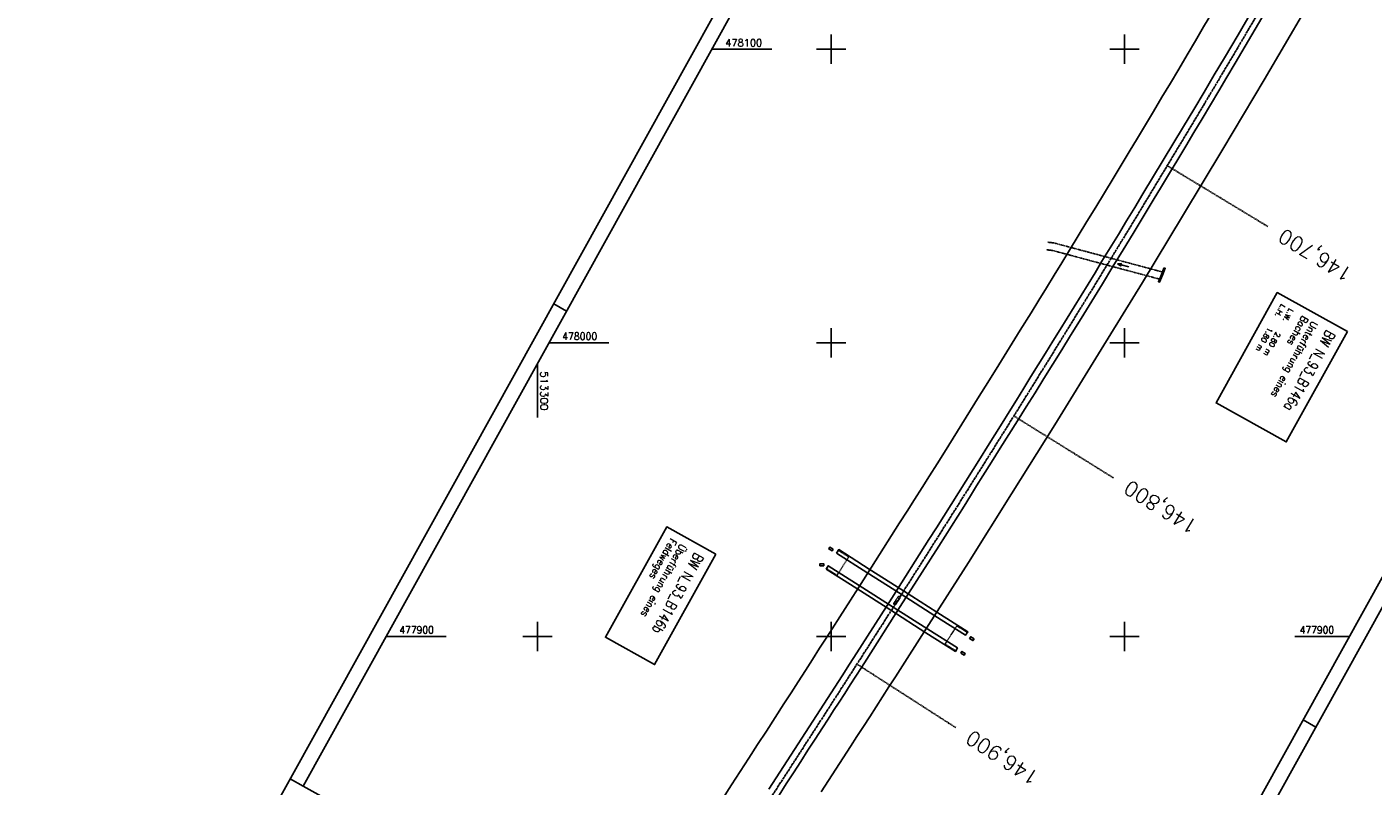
# Model space of a CAD drawing. Extents: x 513126 to 513936, y 477546 to 478682.
# Tile 3 of 8: x 513126 to 513585, y 477849 to 478108. Entities that reach past the tile are written whole.
import ezdxf
from ezdxf.enums import TextEntityAlignment as Align

# ---------------------------------------------------------------- set-up
doc = ezdxf.new("R2010")
doc.units = 0
doc.header["$MEASUREMENT"] = 0
for name, pattern in [('ACHSE', [5.5, 4, -0.5, 0.5, -0.5]), ('AUSGEZOGEN', [0]), ('LT00', [0]), ('LT17', [0.15, 0.1, -0.05])]:
    doc.linetypes.add(name, pattern=pattern)
doc.layers.get('0').update_dxf_attribs({"linetype": 'LT00'})
for name, color, linetype in [('-Halt-Pfeil', 4, 'LT00'), ('A-TEXT-KILOMETER', 30, 'LT17'), ('AX-020', 250, 'ACHSE'), ('BW-SCHRIFT', 20, 'AUSGEZOGEN'), ('RAHMEN', 250, 'Continuous'), ('V_AFBR_BAB', 250, 'LT00'), ('V_BR_KAPPE', 30, 'LT00'), ('V_BR_WID', 30, 'LT17'), ('V_BRUECK', 30, 'LT17'), ('V_RASTER', 250, 'LT00'), ('V_SINKK', 182, 'LT00')]:
    doc.layers.add(name, color=color, linetype=linetype)
doc.styles.add('Kilometrierung', font='romans.shx')
doc.styles.add('ROMANS', font='romans.shx')
doc.styles.get("Standard").update_dxf_attribs({"font": 'romans.shx', "width": 0.8})

# ---------------------------------------------------------------- blocks, each defined once
blk = doc.blocks.new('SYMB0011')
at = {"color": 0, "linetype": 'ByBlock'}
for p, q in [((0.5, 0), (-0.5, 0)), ((0, 0.5), (0, -0.5))]:
    blk.add_line(p, q, dxfattribs=at)
blk = doc.blocks.new('SYMB0652')
at = {"color": 0, "linetype": 'ByBlock'}
blk.add_lwpolyline([(-0.15, -0.075), (0.15, -0.075), (0.15, 0.075), (-0.15, 0.075), (-0.15, -0.075)], dxfattribs=at)
blk = doc.blocks.new('SYMB0070')
at = {"color": 0, "linetype": 'ByBlock'}
for p, q in [((-0.5, 0), (0.2, 0)), ((0.5, 0), (0.2, 0.1)), ((0.2, 0.1), (0.2, 0)), ((0.468, 0), (0.21, 0.086)), ((0.21, 0.086), (0.21, -0.086)), ((0.21, -0.086), (0.468, 0)), ((0.22, -0.072), (0.437, 0)), ((0.23, -0.058), (0.405, 0)), ((0.24, -0.045), (0.374, 0)), ((0.342, 0), (0.25, 0.031)), ((0.25, 0.031), (0.25, -0.031)), ((0.25, -0.031), (0.342, 0)), ((0.26, -0.017), (0.31, 0)), ((0.27, -0.003), (0.279, 0))]:
    blk.add_line(p, q, dxfattribs=at)
for points in [[(0.2, 0), (0.2, -0.1), (0.5, 0)], [(0.437, 0), (0.22, 0.072), (0.22, -0.072)], [(0.405, 0), (0.23, 0.058), (0.23, -0.058)], [(0.374, 0), (0.24, 0.045), (0.24, -0.045)], [(0.31, 0), (0.26, 0.017), (0.26, -0.017)], [(0.279, 0), (0.27, 0.003), (0.27, -0.003)]]:
    blk.add_lwpolyline(points, dxfattribs=at)

msp = doc.modelspace()

# ---------------------------------------------------------------- linework, layer by layer
at = {"layer": 'A-TEXT-KILOMETER', "ltscale": 2.5}
for p, q in [((513514.55, 478060.35), (513548.78, 478039.66)), ((513462.27, 477975.1), (513496.25, 477954)), ((513408.81, 477890.59), (513442.46, 477868.97))]:
    msp.add_line(p, q, dxfattribs=at)
at = {"layer": 'AX-020', "ltscale": 0.2, "flags": 128}
msp.add_lwpolyline([(513793.08, 478588.99), (513791.27, 478584.97), (513782.96, 478566.77), (513774.57, 478548.6), (513766.11, 478530.46), (513757.58, 478512.35), (513748.98, 478494.28), (513740.31, 478476.25), (513731.56, 478458.25), (513722.74, 478440.28), (513713.85, 478422.35), (513704.89, 478404.46), (513695.86, 478386.6), (513686.75, 478368.78), (513677.58, 478350.99), (513668.33, 478333.24), (513659.02, 478315.53), (513649.63, 478297.86), (513640.17, 478280.22), (513630.64, 478262.62), (513621.04, 478245.06), (513611.37, 478227.54), (513601.63, 478210.06), (513591.82, 478192.61), (513586.74, 478183.64), (513576.83, 478166.25), (513566.84, 478148.91), (513556.8, 478131.6), (513546.68, 478114.33), (513536.51, 478097.09), (513526.27, 478079.9), (513515.98, 478062.73), (513505.63, 478045.6), (513495.23, 478028.51), (513484.77, 478011.44), (513474.26, 477994.41), (513463.71, 477977.41), (513453.1, 477960.44), (513442.45, 477943.49), (513431.76, 477926.58), (513421.02, 477909.69), (513410.24, 477892.83), (513399.43, 477875.99), (513388.57, 477859.17), (513377.68, 477842.38), (513366.76, 477825.61), (513355.81, 477808.86), (513344.83, 477792.13), (513338.9, 477783.15)], dxfattribs=at)
at = {"layer": 'BW-SCHRIFT'}
for points in [[(513575.93, 478003.9), (513555.07, 477966.3), (513531.18, 477979.55), (513552.04, 478017.15)], [(513360.67, 477928.06), (513339.82, 477890.46), (513323.11, 477899.73), (513343.97, 477937.33)]]:
    msp.add_lwpolyline(points, close=True, dxfattribs=at)
at = {"layer": 'RAHMEN'}
for p, q in [((513305.47, 478013.26), (513309.84, 478010.84)), ((513565.18, 477869.18), (513560.81, 477871.6)), ((513215.72, 477851.49), (513220.09, 477849.06))]:
    msp.add_line(p, q, dxfattribs=at)
for points in [[(513676.6, 478682.21), (513125.97, 477689.72), (513385.68, 477545.63), (513936.31, 478538.12), (513676.6, 478682.21)], [(513668.84, 478657.92), (513220.09, 477849.06), (513471.06, 477709.83), (513919.81, 478518.69), (513668.84, 478657.92)]]:
    msp.add_lwpolyline(points, dxfattribs=at)
at = {"layer": 'V_AFBR_BAB'}
for points in [[(513363.05, 477844.88), (513366.01, 477849.44), (513368.98, 477854), (513371.97, 477858.6), (513374.96, 477863.21), (513377.95, 477867.81), (513380.93, 477872.42), (513383.91, 477877.04), (513386.35, 477880.83), (513388.78, 477884.62), (513391.22, 477888.41), (513393.65, 477892.21), (513396.09, 477896), (513398.52, 477899.79), (513411.07, 477919.28), (513423.35, 477938.67), (513425.9, 477942.69), (513428.45, 477946.72), (513431, 477950.75), (513433.54, 477954.77), (513436.08, 477958.8), (513438.62, 477962.84), (513441.6, 477967.58), (513444.57, 477972.32), (513447.53, 477977.07), (513450.49, 477981.82), (513453.44, 477986.57), (513457.11, 477992.49), (513460.78, 477998.42), (513464.45, 478004.34), (513468.11, 478010.27), (513470.74, 478014.52), (513473.36, 478018.78), (513475.98, 478023.04), (513478.6, 478027.29), (513481.21, 478031.56), (513484.19, 478036.44), (513487.17, 478041.32), (513490.14, 478046.21), (513493.11, 478051.1), (513496.08, 478056), (513498.84, 478060.56), (513501.6, 478065.13), (513504.36, 478069.7), (513507.11, 478074.28), (513509.85, 478078.86), (513512.72, 478083.66), (513515.59, 478088.47), (513518.45, 478093.28), (513521.3, 478098.1), (513524.15, 478102.91), (513526.93, 478107.61), (513529.71, 478112.31)], [(513378.81, 477848.06), (513382.56, 477853.85), (513386.31, 477859.64), (513390.06, 477865.43), (513393.8, 477871.22), (513396.3, 477875.08), (513398.79, 477878.94), (513401.29, 477882.8), (513403.78, 477886.66), (513406.26, 477890.53), (513408.73, 477894.4), (513420.64, 477913.08), (513433.34, 477933.07), (513435.86, 477937.03), (513438.37, 477940.99), (513440.89, 477944.96), (513443.4, 477948.92), (513445.9, 477952.89), (513448.4, 477956.87), (513450.86, 477960.81), (513453.32, 477964.75), (513455.78, 477968.69), (513458.23, 477972.64), (513460.68, 477976.58), (513463.13, 477980.53), (513465.62, 477984.53), (513468.1, 477988.53), (513470.59, 477992.53), (513473.08, 477996.53), (513475.56, 478000.54), (513478.04, 478004.54), (513480.42, 478008.41), (513482.8, 478012.29), (513485.18, 478016.16), (513487.55, 478020.04), (513489.92, 478023.92), (513492.29, 478027.8), (513495.09, 478032.39), (513497.89, 478036.98), (513500.68, 478041.56), (513503.47, 478046.15), (513506.26, 478050.75), (513513.19, 478062.21), (513520.09, 478073.7), (513523.59, 478079.55), (513527.08, 478085.41), (513530.57, 478091.27), (513534.05, 478097.14), (513538.65, 478104.92), (513543.24, 478112.72)], [(513547.94, 478112.64), (513544.53, 478106.85), (513541.11, 478101.05), (513537.68, 478095.26), (513534.88, 478090.53), (513532.07, 478085.8), (513529.26, 478081.07), (513526.44, 478076.35), (513523.62, 478071.63), (513520.86, 478067.03), (513518.09, 478062.43), (513515.32, 478057.84), (513512.55, 478053.25), (513509.77, 478048.66), (513506.34, 478042.99), (513502.9, 478037.32), (513499.46, 478031.66), (513496.01, 478026), (513492.42, 478020.11), (513488.81, 478014.22), (513485.2, 478008.35), (513481.58, 478002.47), (513478.56, 477997.61), (513475.54, 477992.75), (513472.52, 477987.9), (513469.49, 477983.05), (513466.45, 477978.2), (513463.51, 477973.5), (513460.56, 477968.8), (513457.62, 477964.1), (513454.67, 477959.41), (513451.73, 477954.71), (513449.58, 477951.28), (513447.44, 477947.86), (513445.29, 477944.43), (513443.15, 477941.01), (513440.99, 477937.59), (513438.83, 477934.17), (513436.66, 477930.76), (513423.57, 477910.22), (513412.18, 477892.34), (513410.3, 477889.4), (513408.42, 477886.46), (513406.53, 477883.53), (513404.64, 477880.6), (513402.74, 477877.68), (513400.84, 477874.75), (513398.95, 477871.83), (513397.05, 477868.9), (513394.58, 477865.08), (513392.11, 477861.25), (513389.65, 477857.42), (513387.18, 477853.6), (513384.72, 477849.77), (513382.25, 477845.95)], [(513396.64, 477847.12), (513399.13, 477850.98), (513401.62, 477854.83), (513404.11, 477858.68), (513406.61, 477862.54), (513408.8, 477865.92), (513410.98, 477869.3), (513413.17, 477872.69), (513415.36, 477876.07), (513417.54, 477879.46), (513419.71, 477882.85), (513421.89, 477886.24), (513433.3, 477904.14), (513446.78, 477925.16), (513461.49, 477948.62), (513476.18, 477972.12), (513492.06, 477997.74), (513506.07, 478020.56), (513519.76, 478043.14), (513533.46, 478065.94), (513547.54, 478089.56), (513561.46, 478113.17)]]:
    msp.add_lwpolyline(points, dxfattribs=at)
at = {"layer": 'V_BR_KAPPE'}
for points in [[(513512.89, 478023.07), (513511.9, 478020.7), (513511.66, 478020.8), (513511.54, 478020.84), (513512.54, 478023.34), (513513.41, 478025.51), (513513.87, 478025.42), (513512.89, 478023.07)], [(513401.8, 477928.43), (513412.16, 477921.85), (513423.87, 477914.41), (513435.37, 477907.07), (513445.78, 477900.43), (513446.54, 477901.62), (513435.97, 477908.31), (513424.61, 477915.59), (513412.96, 477922.99), (513402.6, 477929.58), (513401.8, 477928.43)], [(513398.29, 477922.92), (513399.01, 477924.1), (513409.51, 477917.43), (513421.1, 477910.05), (513432.94, 477902.52), (513443.02, 477896.11), (513442.33, 477894.93), (513432.29, 477901.3), (513420.39, 477908.96), (513408.71, 477916.32), (513398.29, 477922.92)]]:
    msp.add_lwpolyline(points, dxfattribs=at)
at = {"layer": 'V_BR_WID'}
for points in [[(513512.87, 478024.16), (513475.89, 478034.06), (513473.86, 478034.28)], [(513511.89, 478021.73), (513475.41, 478031.49), (513473.39, 478031.72)], [(513402.72, 477929.17), (513405.97, 477927.1), (513402.03, 477920.87), (513398.8, 477922.92)], [(513442.01, 477895.43), (513438.84, 477897.43), (513442.83, 477903.65), (513446.04, 477901.62)]]:
    msp.add_lwpolyline(points, dxfattribs=at)
at = {"layer": 'V_BRUECK'}
msp.add_lwpolyline([(513422.73, 477913.49), (513422.81, 477913.58), (513422.9, 477913.64), (513423.01, 477913.68), (513423.12, 477913.68), (513423.23, 477913.65), (513423.33, 477913.59), (513423.41, 477913.5), (513423.46, 477913.4), (513423.47, 477913.28), (513423.46, 477913.17), (513423.41, 477913.07), (513422.06, 477910.92), (513421.97, 477910.84), (513421.87, 477910.8), (513421.76, 477910.78), (513421.64, 477910.79), (513421.54, 477910.84), (513421.45, 477910.92), (513421.39, 477911.01), (513421.35, 477911.12), (513421.35, 477911.24), (513421.38, 477911.35), (513421.45, 477911.45), (513422.73, 477913.49)], dxfattribs=at)
at = {"layer": 'V_RASTER'}
for p, q in [((513400, 478095), (513400, 478105)), ((513500, 478105), (513500, 478095)), ((513379.75, 478100), (513359.31, 478100)), ((513405, 478100), (513395, 478100)), ((513505, 478100), (513495, 478100)), ((513400, 477995), (513400, 478005)), ((513500, 478005), (513500, 477995)), ((513303.83, 478000), (513324.27, 478000)), ((513395, 478000), (513405, 478000)), ((513495, 478000), (513505, 478000)), ((513300, 477993.09), (513300, 477974.6)), ((513300, 477905), (513300, 477895)), ((513300, 477905), (513300, 477895)), ((513400, 477895), (513400, 477905)), ((513500, 477905), (513500, 477895)), ((513268.79, 477900), (513248.35, 477900)), ((513305, 477900), (513295, 477900)), ((513405, 477900), (513395, 477900)), ((513505, 477900), (513495, 477900)), ((513576.56, 477900), (513558.06, 477900))]:
    msp.add_line(p, q, dxfattribs=at)

# ---------------------------------------------------------------- block references
at = {"layer": '-Halt-Pfeil', "xscale": 4.000000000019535, "yscale": 3.999999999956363, "zscale": 4, "rotation": 164.9786224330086}
msp.add_blockref('SYMB0070', (513499.55, 478026.4), dxfattribs=at)
at = {"layer": 'V_BR_WID', "xscale": 0.09999999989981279, "yscale": 0.09999999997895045, "zscale": 0.1, "rotation": 240.978622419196}
for p in [(513402.72, 477929.17), (513405.97, 477927.1), (513398.8, 477922.92), (513402.03, 477920.87), (513442.83, 477903.65), (513446.04, 477901.62), (513438.84, 477897.43), (513442.01, 477895.43)]:
    msp.add_blockref('SYMB0011', p, dxfattribs=at)
at = {"layer": 'V_SINKK', "yscale": 4.500000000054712, "zscale": 4.5}
for p, xscale, rotation in [((513399.94, 477929.77), 4.500000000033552, 148.4338707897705), ((513396.8, 477924.41), 4.499999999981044, 2.277525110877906), ((513447.94, 477899.26), 4.499999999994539, 145.9850329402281), ((513444.93, 477894.29), 4.500000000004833, 326.5746755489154)]:
    msp.add_blockref('SYMB0652', p, dxfattribs=dict(at, xscale=xscale, rotation=rotation))

# ---------------------------------------------------------------- texts
at = {"layer": 'A-TEXT-KILOMETER', "style": 'Kilometrierung'}
for s, rotation, p in [('146,700', 148.6397, (513553.06, 478037.08)), ('146,800', 148.1585, (513500.5, 477951.36)), ('146,900', 146.9786, (513446.67, 477866.27))]:
    msp.add_text(s, height=5, rotation=rotation, dxfattribs=at).set_placement(p, align=Align.MIDDLE_RIGHT)
at = {"layer": 'BW-SCHRIFT', "style": 'ROMANS'}
for s, p in [('L.H.   1.80 m', (513553.34, 478013.3)), ('L.W.   2.80 m', (513556.09, 478011.89))]:
    msp.add_text(s, height=1.8, rotation=240.9677, dxfattribs=at).set_placement(p)
for s, height, width, p in [('Unterführung eines', 2.5, 0.9, (513563.84, 478007.59)), ('Baches', 2.5, 0.9, (513560.57, 478009.41)), ('BW N_93_B146a', 3.5, 0.8, (513568.92, 478004.66)), ('Feldweges', 2.5, 0.9, (513345.31, 477933.57)), ('Überführung eines', 2.5, 0.9, (513348.59, 477931.75)), ('BW N_93_B146b', 3.5, 0.8, (513353.66, 477928.82))]:
    msp.add_text(s, height=height, rotation=240.9677, dxfattribs=dict(at, width=width)).set_placement(p)
at = {"layer": 'V_RASTER'}
for s, rotation, width, p in [(' 478100', 359.9982, 0.979, (513362.25, 478101)), (' 478000', 359.9982, 0.928, (513306.77, 478001)), (' 513300', 269.9982, 1.038, (513301, 477992.1)), (' 477900', 359.9982, 0.915, (513251.29, 477901)), (' 477900', 359.9982, 0.915, (513558.06, 477901))]:
    msp.add_text(s, height=2.5, rotation=rotation, dxfattribs=dict(at, width=width)).set_placement(p)

doc.saveas('drawing.dxf')
